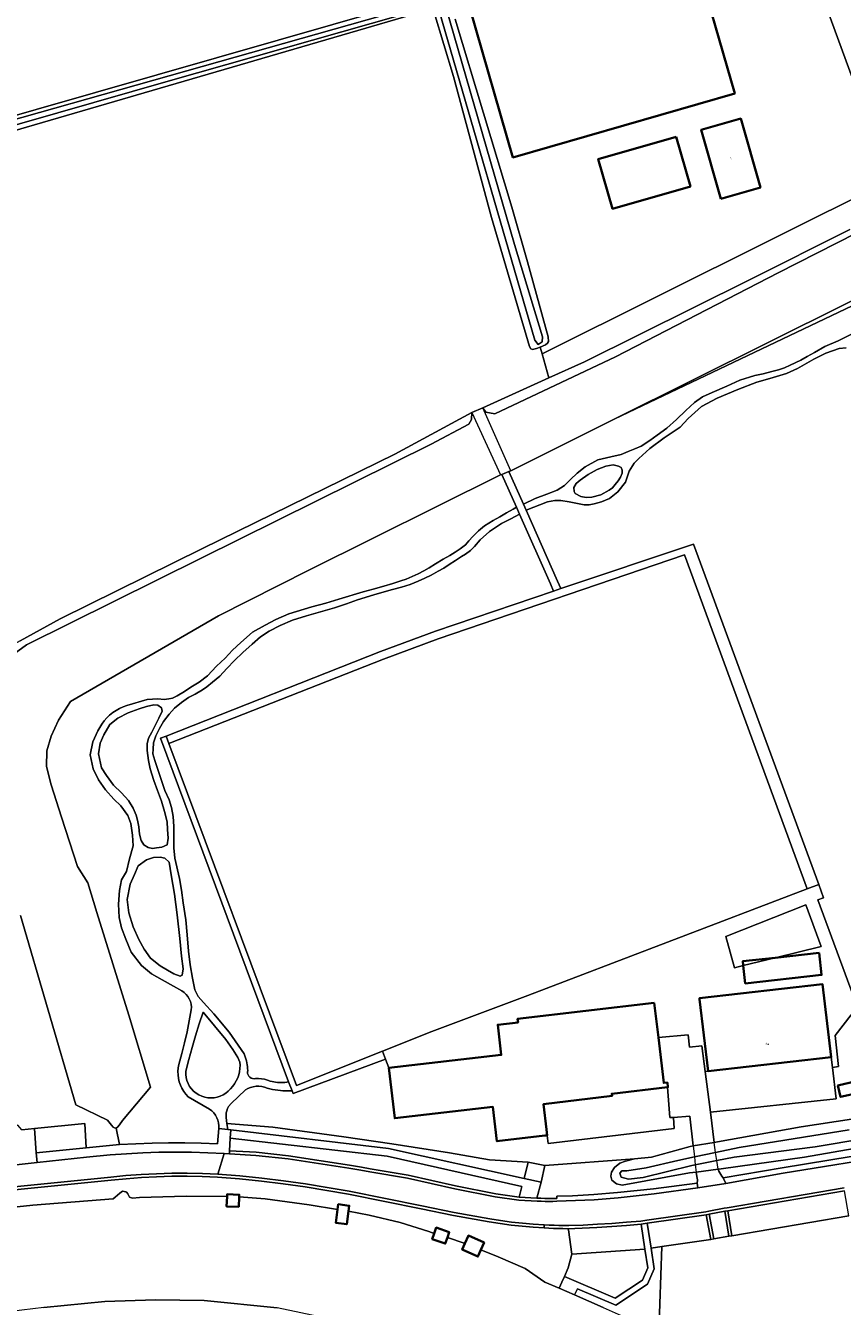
# Model space of a CAD drawing. Header units: metres. Extents: x 229229 to 231729, y 593167 to 595667.
# Tile 42 of 256: x 229583 to 229742, y 594595 to 594845. Entities that reach past the tile are written whole.
import ezdxf
from ezdxf.enums import TextEntityAlignment as Align

# ---------------------------------------------------------------- set-up
doc = ezdxf.new("R2010")
doc.units = ezdxf.units.M
for name, color, linetype, lineweight in [('B-WE-GR-GROENVOORZIENING-GV', 80, 'Continuous', 18), ('B-WE-KW-KUNSTWERK-GV', 170, 'Continuous', 18), ('B-WE-KW-KUNSTWERK_DEK-GV', 170, 'Continuous', 18), ('B-WE-OG-BEBOUWING-GV', 7, 'Continuous', 35), ('B-WE-OG-BEBOUWING-T18', 10, 'Continuous', 18), ('B-WE-OG-BEBOUWING_SCHUUR-GV', 7, 'Continuous', 35), ('B-WE-OG-TERREIN_ERF-GV', 7, 'Continuous', 18), ('B-WE-OG-WATER-GV', 130, 'Continuous', 18), ('B-WE-OG-WATER_SLOOT-GV', 120, 'Continuous', 18), ('B-WE-VH-ONVERHARD-GV', 252, 'Continuous', 18), ('B-WE-VH-VERHARDING_GESLOTEN-GV', 252, 'Continuous', 18), ('B-WE-VH-VERHARDING_HALFVERHARDING-GV', 252, 'Continuous', 18), ('B-WE-VH-VERHARDING_OPEN-GV', 252, 'Continuous', 18)]:
    doc.layers.add(name, color=color, linetype=linetype, lineweight=lineweight)
doc.styles.add('NLCS-ISO-M250-T18', font='NLCS-ISO.ttf', dxfattribs={"height": 0.45})

msp = doc.modelspace()

# ---------------------------------------------------------------- linework, layer by layer
at = {"layer": 'B-WE-GR-GROENVOORZIENING-GV'}
for points in [[(229661.169, 594847.688), (229524.814, 594807.873)], [(229581.618, 594724.534), (229589.444, 594728.796), (229617.238, 594742.561), (229654.787, 594760.95), (229669.793, 594769.11), (229671.941, 594770.039), (229684.848, 594775.875), (229683.51, 594780.555), (229683.132, 594781.879), (229682.406, 594781.581), (229681.65, 594781.385), (229681.309, 594781.529), (229681.065, 594781.957), (229673.668, 594807.146), (229666.202, 594834.69), (229662.456, 594847.22)], [(229751.018, 594814.191), (229683.51, 594780.555), (229684.848, 594775.875), (229691.804, 594779.02), (229723.908, 594794.965), (229743.573, 594804.816)], [(229765.908, 594800.321), (229697.751, 594767.868), (229677.39, 594757.719), (229677.051, 594757.58), (229679.871, 594751.214), (229682.165, 594752.317), (229684.431, 594753.174), (229686.431, 594753.902), (229687.904, 594754.837), (229689.036, 594756.022), (229690.392, 594757.252), (229691.896, 594758.478), (229694.408, 594759.849), (229696.958, 594760.455), (229698.932, 594760.897), (229700.308, 594761.459), (229701.62, 594761.997), (229702.84, 594762.519), (229704.574, 594763.626), (229705.996, 594764.65), (229707.846, 594766.036), (229709.788, 594767.752), (229711.563, 594769.495), (229713.265, 594771.03), (229714.821, 594772.156), (229716.746, 594773.03), (229719.588, 594774.269), (229722.121, 594775.433), (229725.074, 594776.333), (229726.671, 594776.667), (229728.378, 594777.101), (229729.65, 594777.43), (229730.812, 594777.824), (229731.975, 594778.328), (229734.011, 594779.335), (229735.274, 594780.023), (229736.667, 594780.826), (229738.687, 594781.957), (229741.285, 594783.099), (229743.798, 594784.315)], [(229742.869, 594781.704), (229741.533, 594781.563), (229738.907, 594780.706), (229736.577, 594779.542), (229733.402, 594777.68), (229731.207, 594776.74), (229727.951, 594775.719), (229725.436, 594775.046), (229721.715, 594773.612), (229717.672, 594771.914), (229714.662, 594770.253), (229712.012, 594767.898), (229710.446, 594766.226), (229707.372, 594764.143), (229704.581, 594762.035), (229702.379, 594760.126), (229701.464, 594759.222), (229700.506, 594757.647), (229699.774, 594755.524), (229698.33, 594753.611), (229696.71, 594752.296), (229695.112, 594751.633), (229693.693, 594751.284), (229692.734, 594751.053), (229691.756, 594751.064), (229690.123, 594751.371), (229688.789, 594751.668), (229687.207, 594751.88), (229685.984, 594751.928), (229684.592, 594751.68), (229680.412, 594749.993), (229686.536, 594736.172), (229686.551, 594736.129), (229687.156, 594734.707), (229713.098, 594743.407), (229737.526, 594676.921), (229738.476, 594674.337), (229737.368, 594673.897), (229745.35, 594652.271)], [(229581.956, 594629.007), (229584.441, 594629.257), (229594.293, 594630.25), (229594.512, 594625.522), (229601.046, 594626.118), (229600.379, 594629.371), (229600.058, 594629.389), (229599.801, 594629.508), (229599.445, 594629.923), (229598.944, 594630.562), (229598.717, 594630.901), (229592.491, 594633.9), (229581.687, 594670.894)], [(229743.859, 594651.455), (229740.705, 594647.442), (229741.409, 594641.358), (229740.189, 594641.217), (229740.914, 594635.071), (229716.404, 594632.449), (229717.09, 594626.545), (229717.792, 594626.66), (229734.084, 594629.595), (229753.769, 594632.57)], [(229782.478, 594632.024), (229734.733, 594623.701), (229718.479, 594621.404), (229717.908, 594621.329), (229718.032, 594620.964), (229718.191, 594620.612), (229718.383, 594620.277), (229718.605, 594619.962), (229718.857, 594619.669), (229730.41, 594621.584), (229752.966, 594625.271)]]:
    msp.add_lwpolyline(points, dxfattribs=at)
for points in [[(229696.622, 594753.912), (229697.26, 594754.398), (229697.814, 594755.018), (229698.398, 594755.72), (229698.826, 594756.447), (229699.123, 594757.278), (229699.123, 594757.854), (229698.939, 594758.338), (229698.454, 594758.637), (229697.415, 594758.863), (229695.967, 594758.6), (229694.283, 594757.963), (229692.508, 594757.006), (229690.932, 594755.852), (229690.202, 594755.251), (229689.742, 594754.461), (229689.77, 594753.676), (229690, 594753.277), (229691.083, 594752.672), (229692.126, 594752.466), (229693.201, 594752.537), (229694.956, 594753.008)], [(229648.586, 594734.072), (229650.527, 594734.59), (229652.597, 594735.166), (229654.396, 594735.714), (229655.974, 594736.23), (229657.001, 594736.581), (229658.176, 594737.065), (229659.328, 594737.594), (229660.461, 594738.201), (229661.458, 594738.75), (229662.738, 594739.551), (229664.212, 594740.472), (229665.485, 594741.179), (229666.532, 594741.848), (229667.535, 594742.487), (229668.598, 594743.246), (229669.234, 594744.01), (229669.979, 594744.87), (229671.119, 594745.985), (229672.305, 594746.939), (229673.957, 594747.985), (229675.267, 594748.72), (229676.578, 594749.481), (229677.858, 594750.199), (229678.497, 594750.612), (229675.663, 594757.01), (229675.41, 594756.906), (229637.959, 594738.304), (229620.337, 594729.403), (229591.464, 594712.692), (229589.09, 594709.027), (229587.722, 594705.883), (229586.834, 594703.042), (229586.755, 594699.978), (229587.658, 594696.365), (229589.681, 594690.048), (229592.835, 594680.453), (229594.842, 594677.25), (229596.626, 594671.46), (229602.851, 594651.389), (229607.105, 594637.326), (229601.638, 594630.814), (229601.013, 594629.999), (229600.66, 594629.509), (229600.379, 594629.371), (229601.046, 594626.118), (229604.228, 594626.292), (229607.413, 594626.407), (229610.6, 594626.463), (229613.787, 594626.46), (229616.973, 594626.399), (229620.158, 594626.279), (229620.415, 594629.26), (229620.419, 594629.807), (229620.353, 594630.35), (229620.217, 594630.879), (229620.015, 594631.387), (229619.748, 594631.865), (229619.422, 594632.304), (229619.043, 594632.697), (229618.616, 594633.039), (229614.439, 594635.473), (229613.973, 594635.978), (229613.562, 594636.529), (229613.21, 594637.119), (229612.921, 594637.742), (229612.698, 594638.392), (229612.543, 594639.061), (229612.458, 594639.743), (229612.444, 594640.43), (229612.501, 594641.115), (229612.629, 594641.79), (229613.203, 594643.9), (229613.731, 594646.021), (229614.213, 594648.154), (229614.648, 594650.296), (229615.036, 594652.448), (229615.06, 594652.996), (229615.004, 594653.541), (229614.87, 594654.072), (229614.66, 594654.579), (229614.379, 594655.049), (229614.033, 594655.474), (229613.629, 594655.844), (229613.175, 594656.152), (229611.601, 594657.075), (229609.359, 594658.288), (229607.251, 594659.496), (229605.349, 594661.102), (229603.311, 594663.705), (229602.241, 594666.242), (229601.408, 594668.441), (229600.952, 594670.449), (229600.849, 594673.114), (229601.027, 594675.747), (229601.445, 594677.833), (229602.414, 594679.461), (229602.976, 594681.906), (229603.685, 594684.48), (229603.588, 594686.54), (229603.257, 594688.803), (229602.634, 594690.404), (229601.267, 594692.293), (229599.891, 594693.6), (229598.319, 594695.391), (229596.904, 594697.335), (229595.913, 594699.491), (229595.31, 594702.267), (229595.84, 594704.799), (229596.816, 594706.903), (229597.164, 594707.595), (229597.57, 594708.256), (229598.031, 594708.879), (229598.542, 594709.461), (229599.101, 594709.998), (229599.704, 594710.486), (229600.346, 594710.92), (229601.022, 594711.299), (229601.728, 594711.618), (229602.459, 594711.877), (229606.455, 594713.026), (229608.482, 594713.201), (229609.719, 594713.068), (229610.673, 594713.153), (229611.404, 594713.33), (229612.284, 594713.746), (229613.723, 594714.643), (229614.964, 594715.47), (229616.556, 594716.422), (229618.186, 594717.65), (229619.941, 594719.563), (229621.631, 594721.148), (229623.093, 594722.689), (229624.692, 594724.182), (229627.014, 594726.167), (229629.493, 594727.583), (229631.54, 594728.645), (229634.084, 594729.766), (229638.589, 594731.163), (229641.315, 594731.883), (229643.848, 594732.635)], [(229685.741, 594734.224), (229685.144, 594735.608), (229685.141, 594735.617), (229679.105, 594749.24), (229677.391, 594748.348), (229675.575, 594747.431), (229673.269, 594745.863), (229671.442, 594744.241), (229670.305, 594742.958), (229669.532, 594742.142), (229668.561, 594741.456), (229667.775, 594740.961), (229666.61, 594740.165), (229665.355, 594739.407), (229664.339, 594738.724), (229663.217, 594738.09), (229661.889, 594737.34), (229660.658, 594736.731), (229659.308, 594736.18), (229657.744, 594735.537), (229656.051, 594734.965), (229654.294, 594734.51), (229652.224, 594733.94), (229650.677, 594733.485), (229647.456, 594732.492), (229645.367, 594731.759), (229642.968, 594730.968), (229637.51, 594729.4), (229634.821, 594728.567), (229632.417, 594727.51), (229630.24, 594726.406), (229628.553, 594725.259), (229626.919, 594723.841), (229625.086, 594722.231), (229623.476, 594720.66), (229621.974, 594719.086), (229620.59, 594717.62), (229619.193, 594716.43), (229618.05, 594715.492), (229617.208, 594714.948), (229615.81, 594714.119), (229614.51, 594713.426), (229613.102, 594712.466), (229611.763, 594711.34), (229610.738, 594710.217), (229609.615, 594708.747), (229608.806, 594707.387), (229608.126, 594705.942), (229607.672, 594704.576), (229607.579, 594703.358), (229607.557, 594702.417), (229607.921, 594701.134), (229608.627, 594699.017), (229609.899, 594695.26), (229610.693, 594693.447), (229611.175, 594691.992), (229611.502, 594690.221), (229611.628, 594688.23), (229611.667, 594684.053), (229611.808, 594682.061), (229612.747, 594678.125), (229613.111, 594675.827), (229613.463, 594673.353), (229613.972, 594670.018), (229614.205, 594667.095), (229614.478, 594663.879), (229614.824, 594661.229), (229615.285, 594658.662), (229615.723, 594656.358), (229616.362, 594655.046), (229617.407, 594653.87), (229619.454, 594651.639), (229622.445, 594648.078), (229625.387, 594643.839), (229625.845, 594642.481), (229625.905, 594642.106), (229625.957, 594641.73), (229626.001, 594641.353), (229626.038, 594640.975), (229626.066, 594640.597), (229626.021, 594640.307), (229626.043, 594640.014), (229626.132, 594639.733), (229626.282, 594639.48), (229626.485, 594639.268), (229626.732, 594639.108), (229627.008, 594639.008), (229627.3, 594638.974), (229627.592, 594639.007), (229628.177, 594639.022), (229628.761, 594638.984), (229629.339, 594638.891), (229629.906, 594638.744), (229630.457, 594638.546), (229630.802, 594638.454), (229631.151, 594638.378), (229631.503, 594638.32), (229631.858, 594638.278), (229632.214, 594638.253), (229632.583, 594638.245), (229632.951, 594638.256), (229633.318, 594638.285), (229633.684, 594638.331), (229634.047, 594638.396), (229609.024, 594705.478), (229610.133, 594705.915), (229652.002, 594722.413), (229662.705, 594726.363)], [(229610.682, 594704.442), (229635.581, 594637.692), (229652.366, 594644.369), (229662.014, 594648.206), (229680.753, 594655.229), (229735.243, 594676.082), (229711.287, 594741.282), (229663.231, 594724.882), (229652.563, 594720.944)], [(229599.174, 594708.188), (229597.981, 594706.137), (229597.274, 594704.552), (229596.952, 594702.428), (229597.542, 594699.728), (229598.46, 594698.183), (229599.882, 594696.309), (229601.406, 594694.804), (229602.753, 594693.312), (229603.684, 594691.827), (229604.28, 594690.449), (229604.57, 594689.492), (229604.814, 594688.203), (229604.926, 594686.758), (229605.278, 594685.508), (229605.778, 594684.676), (229606.604, 594684.145), (229607.458, 594683.921), (229608.28, 594684.054), (229609.305, 594684.225), (229610.363, 594684.665), (229610.539, 594685.965), (229610.424, 594687.669), (229610.319, 594689.135), (229609.845, 594691.154), (229609.196, 594693.206), (229608.416, 594695.286), (229607.743, 594697.258), (229607.043, 594699.53), (229606.701, 594701.113), (229606.413, 594703.102), (229606.439, 594704.401), (229606.7, 594705.473), (229607.331, 594706.696), (229608.732, 594709.384), (229609.382, 594710.773), (229609.222, 594711.416), (229608.529, 594711.93), (229607.698, 594712.041), (229606.319, 594711.707), (229604.875, 594711.212), (229602.723, 594710.467), (229600.672, 594709.401)], [(229608.949, 594661.019), (229610.4, 594660.211), (229611.62, 594659.465), (229612.863, 594659.041), (229613.245, 594659.196), (229613.485, 594660.425), (229613.14, 594662.913), (229612.786, 594666.367), (229612.298, 594671.009), (229611.754, 594675.023), (229611.104, 594678.838), (229610.698, 594681.302), (229609.874, 594682.054), (229608.942, 594682.233), (229607.688, 594682.197), (229606.29, 594681.768), (229604.656, 594680.582), (229603.925, 594678.903), (229603.083, 594677), (229602.552, 594673.999), (229602.822, 594671.412), (229603.715, 594668.632), (229604.817, 594666.175), (229605.875, 594664.309), (229607.111, 594662.523)], [(229735.018, 594672.964), (229719.418, 594666.768), (229721.07, 594660.672), (229722.791, 594661.096), (229729.013, 594662.628), (229738.015, 594664.846)], [(229624.15, 594643.122), (229623.167, 594644.706), (229621.756, 594646.642), (229617.333, 594651.971), (229616.595, 594649.685), (229615.887, 594647.389), (229615.21, 594645.084), (229614.563, 594642.771), (229613.946, 594640.449), (229613.956, 594639.83), (229614.04, 594639.216), (229614.197, 594638.617), (229614.426, 594638.042), (229614.721, 594637.498), (229615.081, 594636.993), (229615.498, 594636.536), (229615.981, 594636.147), (229616.509, 594635.821), (229617.073, 594635.564), (229617.665, 594635.378), (229618.275, 594635.268), (229618.894, 594635.234), (229619.513, 594635.277), (229620.121, 594635.397), (229620.71, 594635.592), (229621.27, 594635.858), (229621.793, 594636.192), (229622.27, 594636.589), (229622.694, 594637.041), (229623.123, 594637.509), (229623.502, 594638.018), (229623.827, 594638.563), (229624.096, 594639.138), (229624.306, 594639.738), (229624.454, 594640.355), (229624.539, 594640.984), (229624.559, 594641.619), (229624.516, 594642.252)], [(229673.917, 594633.5), (229654.756, 594631.284), (229653.62, 594641.109), (229652.973, 594642.844), (229634.902, 594636.103), (229634.703, 594636.638), (229634.26, 594636.622), (229633.816, 594636.62), (229633.372, 594636.629), (229632.929, 594636.652), (229632.487, 594636.687), (229631.961, 594636.746), (229631.437, 594636.822), (229630.916, 594636.917), (229630.398, 594637.03), (229629.885, 594637.16), (229629.358, 594637.343), (229628.814, 594637.463), (229628.259, 594637.519), (229627.701, 594637.511), (229627.149, 594637.438), (229626.608, 594637.302), (229626.087, 594637.104), (229625.592, 594636.847), (229622.82, 594634.172), (229622.279, 594633.553), (229622.091, 594633.161), (229621.953, 594632.748), (229621.868, 594632.321), (229621.835, 594631.888), (229621.857, 594631.453), (229622.011, 594630.26), (229630.957, 594629.531), (229644.791, 594627.626), (229654.199, 594626.294), (229665.452, 594624.506), (229673.275, 594623.128), (229680.805, 594622.726), (229684.054, 594622.021), (229701.546, 594623.323), (229704.885, 594623.655), (229712.456, 594625.781), (229712.993, 594625.869), (229712.348, 594631.659), (229709.166, 594631.443), (229709.296, 594629.261), (229684.704, 594626.328), (229684.518, 594627.932), (229684.078, 594627.881), (229674.693, 594626.795)], [(229680.805, 594622.726), (229673.275, 594623.128), (229665.452, 594624.506), (229654.199, 594626.294), (229644.791, 594627.626), (229630.957, 594629.531), (229622.011, 594630.26), (229622.165, 594629.066), (229622.73, 594628.999), (229653.559, 594625.354), (229680.002, 594619.512)], [(229649.982, 594621.416), (229657.365, 594620.177), (229666.607, 594618.106), (229674.474, 594616.534), (229679.043, 594615.883), (229679.076, 594615.881), (229679.594, 594617.915), (229653.308, 594623.874), (229622.645, 594627.4), (229622.512, 594624.903), (229627.7, 594624.628), (229634.032, 594623.929), (229645.918, 594622.097), (229648.256, 594621.705)], [(229698.03, 594618.488), (229697.102, 594619.153), (229696.915, 594619.971), (229697.082, 594620.762), (229697.645, 594621.641), (229698.717, 594622.504), (229699.782, 594622.891), (229701.546, 594623.323), (229684.054, 594622.021), (229683.31, 594618.781), (229682.52, 594615.685), (229683.292, 594615.64), (229684.065, 594615.608), (229684.839, 594615.589), (229685.612, 594615.584), (229686.386, 594615.592), (229686.378, 594616.069), (229689.445, 594616.119), (229693.625, 594616.356), (229698.26, 594616.745), (229705.283, 594617.482), (229713.791, 594618.618), (229713.815, 594618.791), (229713.828, 594618.966), (229713.831, 594619.141), (229713.825, 594619.316), (229713.808, 594619.49), (229713.588, 594620.763), (229712.293, 594620.594), (229699.153, 594618.189)], [(229719.998, 594608.234), (229719.174, 594613.106), (229716.156, 594612.525), (229716.139, 594612.522), (229717.065, 594607.711)], [(229688.626, 594602.06), (229687.875, 594600.389), (229697.81, 594596.112), (229703.12, 594599.657), (229704.165, 594602.039), (229703.604, 594605.734), (229689.314, 594604.718)], [(229706.327, 594589.443), (229706.884, 594606.221), (229704.79, 594605.914), (229705.404, 594601.876), (229704.078, 594598.854), (229697.935, 594594.752), (229690.401, 594597.995), (229689.869, 594596.783), (229695.447, 594594.339), (229700.147, 594592.237), (229704.497, 594590.349)]]:
    msp.add_lwpolyline(points, close=True, dxfattribs=at)
at = {"layer": 'B-WE-KW-KUNSTWERK-GV'}
msp.add_lwpolyline([(229717.09, 594626.545), (229712.993, 594625.869), (229713.242, 594623.732), (229713.424, 594622.169), (229713.588, 594620.763), (229717.908, 594621.329), (229717.647, 594622.995), (229717.393, 594624.611)], close=True, dxfattribs=at)
at = {"layer": 'B-WE-KW-KUNSTWERK_DEK-GV'}
msp.add_lwpolyline([(229671.941, 594770.039), (229669.793, 594769.11), (229675.41, 594756.906), (229675.663, 594757.01), (229677.051, 594757.58), (229677.39, 594757.719)], close=True, dxfattribs=at)
at = {"layer": 'B-WE-OG-BEBOUWING-GV'}
for points in [[(229712.764, 594860.521), (229669.439, 594848.05), (229677.812, 594818.926), (229721.137, 594831.396)], [(229718.429, 594810.836), (229726.139, 594813.05), (229722.308, 594826.505), (229714.596, 594824.302)], [(229709.71, 594822.952), (229694.49, 594818.587), (229697.272, 594808.898), (229712.489, 594813.261)], [(229714.273, 594654.551), (229715.934, 594640.478), (229739.957, 594643.181), (229738.275, 594657.436), (229714.252, 594654.733)], [(229705.419, 594653.815), (229678.75, 594650.69), (229678.833, 594649.993), (229674.851, 594649.521), (229675.547, 594643.645), (229653.62, 594641.109), (229654.756, 594631.284), (229673.917, 594633.5), (229674.693, 594626.795), (229684.078, 594627.881), (229684.518, 594627.932), (229684.384, 594629.09), (229683.81, 594634.056), (229697.18, 594635.63), (229697.131, 594636.048), (229707.996, 594637.322), (229708.077, 594637.331), (229707.969, 594638.256), (229707.252, 594638.172), (229706.216, 594647.016)], [(229622.016, 594616.014), (229621.946, 594614.064), (229624.318, 594613.979), (229624.388, 594615.92), (229624.403, 594616.349), (229622.031, 594616.434)], [(229645.73, 594613.107), (229645.877, 594614.196), (229643.725, 594614.485), (229643.591, 594613.486), (229643.241, 594610.88), (229645.393, 594610.591)], [(229662.094, 594607.681), (229664.625, 594606.8), (229665.028, 594607.957), (229665.401, 594609.028), (229662.87, 594609.91), (229662.48, 594608.789)], [(229672.212, 594606.989), (229669.148, 594608.352), (229668.467, 594606.82), (229667.931, 594605.615), (229670.995, 594604.252), (229671.58, 594605.567)]]:
    msp.add_lwpolyline(points, close=True, dxfattribs=at)
at = {"layer": 'B-WE-OG-BEBOUWING_SCHUUR-GV'}
for points in [[(229737.615, 594663.577), (229729.013, 594662.628), (229722.699, 594661.932), (229722.791, 594661.096), (229723.175, 594657.618), (229738.091, 594659.263)], [(229744.806, 594638.507), (229741.268, 594637.702), (229741.774, 594635.438), (229745.321, 594636.245)]]:
    msp.add_lwpolyline(points, close=True, dxfattribs=at)
at = {"layer": 'B-WE-OG-TERREIN_ERF-GV'}
for points in [[(229468.266, 594873.674), (229494.449, 594801.754), (229522.227, 594809.633), (229522.356, 594810.098), (229525.399, 594811.269), (229632.025, 594841.833), (229653.327, 594847.923)], [(229666.553, 594845.932), (229677.605, 594809.186), (229680.654, 594798.516), (229684.732, 594783.868), (229684.762, 594782.986), (229684.582, 594782.645), (229684.21, 594782.323), (229683.132, 594781.879), (229683.51, 594780.555), (229751.018, 594814.191), (229751.137, 594814.274), (229751.228, 594814.388), (229751.281, 594814.524), (229751.294, 594814.669), (229751.264, 594814.811), (229745.581, 594830.347), (229745.03, 594831.852), (229739.064, 594848.161)], [(229569.342, 594612.734), (229584.115, 594614.312), (229599.812, 594615.553), (229600.198, 594615.861), (229601.125, 594616.654), (229601.64, 594617.013), (229602.256, 594616.934), (229602.461, 594616.805), (229602.64, 594616.496), (229602.972, 594615.853), (229603.588, 594615.697), (229604.924, 594615.822), (229614.069, 594616.08), (229622.016, 594616.014), (229622.031, 594616.434), (229624.403, 594616.349), (229624.388, 594615.92), (229629.479, 594615.524), (229638.08, 594614.345), (229643.591, 594613.486), (229643.725, 594614.485), (229645.877, 594614.196), (229645.73, 594613.107), (229649.787, 594612.361), (229655.82, 594610.907), (229661.389, 594609.145), (229662.48, 594608.789), (229662.87, 594609.91), (229665.401, 594609.028), (229665.028, 594607.957), (229668.292, 594606.891), (229668.467, 594606.82), (229669.148, 594608.352), (229672.212, 594606.989), (229671.58, 594605.567), (229674.963, 594604.202), (229680.248, 594601.953), (229684.034, 594599.292), (229686.848, 594598.107), (229687.383, 594599.294), (229687.875, 594600.389), (229688.626, 594602.06), (229689.314, 594604.718), (229688.664, 594609.463), (229688.476, 594609.712), (229687.562, 594609.722), (229686.648, 594609.741), (229685.735, 594609.769), (229684.822, 594609.806), (229683.909, 594609.851), (229681.756, 594609.991), (229679.607, 594610.18), (229677.463, 594610.416), (229675.325, 594610.699), (229673.193, 594611.03), (229666.234, 594612.277), (229659.923, 594613.596), (229645.722, 594616.432), (229641.49, 594617.182), (229637.244, 594617.855), (229632.988, 594618.452), (229628.721, 594618.973), (229624.446, 594619.416), (229620.163, 594619.783), (229617.192, 594619.904), (229614.219, 594619.955), (229611.245, 594619.937), (229608.273, 594619.849), (229605.304, 594619.692), (229602.339, 594619.465), (229599.38, 594619.169), (229583.759, 594617.636), (229512.61, 594610.376)], [(229743.406, 594612.193), (229720.59, 594608.334), (229719.998, 594608.234), (229717.065, 594607.711), (229716.471, 594607.624), (229706.884, 594606.221), (229706.327, 594589.443), (229711.728, 594586.767), (229718.32, 594584.354), (229730.054, 594580.894), (229735.544, 594579.621), (229738.384, 594579.179), (229752.135, 594576.869)]]:
    msp.add_lwpolyline(points, dxfattribs=at)
for points in [[(229677.812, 594818.926), (229669.439, 594848.05), (229712.764, 594860.521), (229721.137, 594831.396)], [(229726.139, 594813.05), (229718.429, 594810.836), (229714.596, 594824.302), (229722.308, 594826.505)], [(229697.272, 594808.898), (229694.49, 594818.587), (229709.71, 594822.952), (229712.489, 594813.261)]]:
    msp.add_lwpolyline(points, close=True, dxfattribs=at)
at = {"layer": 'B-WE-OG-WATER-GV'}
msp.add_lwpolyline([(229523.642, 594809.862), (229523.642, 594809.38), (229523.999, 594809.024), (229524.711, 594808.898), (229530.916, 594810.953), (229610.537, 594833.799), (229661.628, 594848.29), (229662.312, 594848.506), (229662.719, 594848.482), (229663.03, 594848.326), (229663.402, 594847.512), (229682.078, 594783.215), (229682.775, 594782.408), (229683.545, 594782.922), (229683.582, 594783.876), (229678.117, 594801.894), (229664.773, 594848.061), (229664.509, 594848.696), (229664.054, 594849.259), (229663.467, 594849.523), (229662.533, 594849.523), (229658.784, 594848.456), (229524.391, 594810.439)], close=True, dxfattribs=at)
for points in [[(229748.695, 594806.099), (229729.63, 594796.402), (229697.854, 594779.961), (229674.269, 594768.819), (229672.545, 594769.186), (229671.941, 594770.039), (229669.793, 594769.11), (229669.769, 594767.728), (229669.194, 594766.805), (229661.852, 594762.887), (229616.993, 594740.672), (229582.863, 594723.701), (229578.351, 594720.435)], [(229581.687, 594670.894), (229592.491, 594633.9), (229598.717, 594630.901), (229598.944, 594630.562), (229599.445, 594629.923), (229599.801, 594629.508), (229600.058, 594629.389), (229600.379, 594629.371), (229600.66, 594629.509), (229601.013, 594629.999), (229601.638, 594630.814), (229607.105, 594637.326), (229602.851, 594651.389), (229596.626, 594671.46), (229594.842, 594677.25), (229592.835, 594680.453), (229589.681, 594690.048), (229587.658, 594696.365), (229586.755, 594699.978), (229586.834, 594703.042), (229587.722, 594705.883), (229589.09, 594709.027), (229591.464, 594712.692), (229620.337, 594729.403), (229637.959, 594738.304), (229675.41, 594756.906), (229675.663, 594757.01), (229677.051, 594757.58), (229677.39, 594757.719), (229697.751, 594767.868), (229772.888, 594805.317)], [(229743.487, 594629.004), (229722.003, 594625.587), (229717.393, 594624.611), (229713.242, 594623.732), (229710.045, 594623.055), (229703.846, 594621.624), (229700.068, 594621.037), (229699.113, 594620.989), (229698.722, 594620.529), (229698.979, 594619.759), (229700.409, 594619.392), (229703.234, 594619.685), (229712.734, 594622.034), (229713.424, 594622.169), (229717.647, 594622.995), (229720.988, 594623.649), (229736.797, 594625.667), (229756.238, 594628.926)], [(229695.447, 594594.339), (229689.869, 594596.783), (229686.848, 594598.107), (229684.034, 594599.292), (229680.248, 594601.953), (229674.963, 594604.202), (229671.58, 594605.567), (229670.995, 594604.252), (229667.931, 594605.615), (229668.467, 594606.82), (229668.292, 594606.891), (229665.028, 594607.957), (229664.625, 594606.8), (229662.094, 594607.681), (229662.48, 594608.789), (229661.389, 594609.145), (229655.82, 594610.907), (229649.787, 594612.361), (229645.73, 594613.107), (229645.393, 594610.591), (229643.241, 594610.88), (229643.591, 594613.486), (229638.08, 594614.345), (229629.479, 594615.524), (229624.388, 594615.92), (229624.318, 594613.979), (229621.946, 594614.064), (229622.016, 594616.014), (229614.069, 594616.08), (229604.924, 594615.822), (229603.588, 594615.697), (229602.972, 594615.853), (229602.64, 594616.496), (229602.461, 594616.805), (229602.256, 594616.934), (229601.64, 594617.013), (229601.125, 594616.654), (229600.198, 594615.861), (229599.812, 594615.553), (229584.115, 594614.312), (229569.342, 594612.734)], [(229586.269, 594594.334), (229598.143, 594595.46), (229608.044, 594595.784), (229617.547, 594595.687), (229631.833, 594594.282)]]:
    msp.add_lwpolyline(points, dxfattribs=at)
at = {"layer": 'B-WE-OG-WATER_SLOOT-GV'}
for points in [[(229653.327, 594847.923), (229632.025, 594841.833), (229525.399, 594811.269), (229522.356, 594810.098), (229522.227, 594809.633), (229521.771, 594807.99), (229524.814, 594807.873), (229661.169, 594847.688)], [(229662.456, 594847.22), (229666.202, 594834.69), (229673.668, 594807.146), (229681.065, 594781.957), (229681.309, 594781.529), (229681.65, 594781.385), (229682.406, 594781.581), (229683.132, 594781.879), (229684.21, 594782.323), (229684.582, 594782.645), (229684.762, 594782.986), (229684.732, 594783.868), (229680.654, 594798.516), (229677.605, 594809.186), (229666.553, 594845.932)], [(229743.573, 594804.816), (229723.908, 594794.965), (229691.804, 594779.02), (229684.848, 594775.875), (229671.941, 594770.039), (229672.545, 594769.186), (229674.269, 594768.819), (229697.854, 594779.961), (229729.63, 594796.402), (229748.695, 594806.099)], [(229772.888, 594805.317), (229697.751, 594767.868), (229765.908, 594800.321)], [(229753.769, 594632.57), (229734.084, 594629.595), (229717.792, 594626.66), (229717.09, 594626.545), (229712.993, 594625.869), (229712.456, 594625.781), (229704.885, 594623.655), (229701.546, 594623.323), (229699.782, 594622.891), (229698.717, 594622.504), (229697.645, 594621.641), (229697.082, 594620.762), (229696.915, 594619.971), (229697.102, 594619.153), (229698.03, 594618.488), (229699.153, 594618.189), (229712.293, 594620.594), (229713.588, 594620.763), (229717.908, 594621.329), (229718.479, 594621.404), (229734.733, 594623.701), (229782.478, 594632.024)], [(229756.238, 594628.926), (229736.797, 594625.667), (229720.988, 594623.649), (229717.647, 594622.995), (229713.424, 594622.169), (229712.734, 594622.034), (229703.234, 594619.685), (229700.409, 594619.392), (229698.979, 594619.759), (229698.722, 594620.529), (229699.113, 594620.989), (229700.068, 594621.037), (229703.846, 594621.624), (229710.045, 594623.055), (229713.242, 594623.732), (229717.393, 594624.611), (229722.003, 594625.587), (229743.487, 594629.004)], [(229654.735, 594587.914), (229649.773, 594589.497), (229641.057, 594592.323), (229631.833, 594594.282), (229617.547, 594595.687), (229608.044, 594595.784), (229598.143, 594595.46), (229586.269, 594594.334), (229558.289, 594590.928), (229521.865, 594586.33), (229498.374, 594583.345), (229464.1, 594579.346), (229430.535, 594576.467), (229416.978, 594575.623), (229402.228, 594574.631), (229391.561, 594573.596), (229380.794, 594572.331), (229355.359, 594569.927), (229327.825, 594567.815), (229306.875, 594567.307), (229286.556, 594566.852), (229255.309, 594568.097), (229231.189, 594568.722), (229229.346, 594568.79)]]:
    msp.add_lwpolyline(points, dxfattribs=at)
for points in [[(229523.642, 594809.862), (229524.391, 594810.439), (229658.784, 594848.456), (229662.533, 594849.523), (229663.467, 594849.523), (229664.054, 594849.259), (229664.509, 594848.696), (229664.773, 594848.061), (229678.117, 594801.894), (229683.582, 594783.876), (229683.545, 594782.922), (229682.775, 594782.408), (229682.078, 594783.215), (229663.402, 594847.512), (229663.03, 594848.326), (229662.719, 594848.482), (229662.312, 594848.506), (229661.628, 594848.29), (229610.537, 594833.799), (229530.916, 594810.953), (229524.711, 594808.898), (229523.999, 594809.024), (229523.642, 594809.38)], [(229570.374, 594705.927), (229570.234, 594710.631), (229571.088, 594712.692), (229573.289, 594715.848), (229578.351, 594720.435), (229582.863, 594723.701), (229616.993, 594740.672), (229661.852, 594762.887), (229669.194, 594766.805), (229669.769, 594767.728), (229669.793, 594769.11), (229654.787, 594760.95), (229617.238, 594742.561), (229589.444, 594728.796), (229581.618, 594724.534), (229572.455, 594719.356), (229572.289, 594719.738), (229571.854, 594720.015), (229571.58, 594720.508), (229563.421, 594744.451), (229562.838, 594746.069), (229557, 594742.562), (229564.079, 594723.68), (229568.365, 594712.741)]]:
    msp.add_lwpolyline(points, close=True, dxfattribs=at)
at = {"layer": 'B-WE-VH-ONVERHARD-GV'}
msp.add_lwpolyline([(229683.31, 594618.781), (229684.054, 594622.021), (229680.805, 594622.726), (229680.002, 594619.512)], close=True, dxfattribs=at)
at = {"layer": 'B-WE-VH-VERHARDING_GESLOTEN-GV'}
for points in [[(229712.993, 594625.869), (229717.09, 594626.545), (229716.404, 594632.449), (229715.362, 594640.403), (229714.704, 594645.417), (229712.277, 594645.186), (229712.05, 594647.571), (229706.216, 594647.016), (229707.252, 594638.172), (229707.969, 594638.256), (229708.077, 594637.331), (229707.996, 594637.322), (229708.488, 594631.405), (229709.166, 594631.443), (229712.348, 594631.659)], [(229713.588, 594620.763), (229717.908, 594621.329), (229717.647, 594622.995), (229717.393, 594624.611), (229717.09, 594626.545), (229712.993, 594625.869), (229713.242, 594623.732), (229713.424, 594622.169)], [(229718.857, 594619.669), (229718.605, 594619.962), (229718.383, 594620.277), (229718.191, 594620.612), (229718.032, 594620.964), (229717.908, 594621.329), (229713.588, 594620.763), (229713.808, 594619.49), (229713.825, 594619.316), (229713.831, 594619.141), (229713.828, 594618.966), (229713.815, 594618.791), (229713.791, 594618.618), (229713.89, 594617.668), (229719.385, 594618.561)]]:
    msp.add_lwpolyline(points, close=True, dxfattribs=at)
for points in [[(229512.546, 594610.973), (229583.699, 594618.233), (229599.317, 594619.766), (229602.289, 594620.063), (229605.267, 594620.29), (229608.25, 594620.448), (229611.236, 594620.536), (229614.223, 594620.555), (229617.209, 594620.503), (229620.194, 594620.382), (229621.445, 594624.359), (229618.269, 594624.528), (229615.091, 594624.629), (229611.91, 594624.662), (229608.73, 594624.627), (229605.552, 594624.523), (229602.376, 594624.351), (229599.205, 594624.111), (229594.588, 594623.647), (229584.928, 594622.634), (229574.935, 594621.525)], [(229753.159, 594624.189), (229730.604, 594620.52), (229719.385, 594618.561), (229713.89, 594617.668), (229705.402, 594616.489), (229698.354, 594615.749), (229693.695, 594615.358), (229686.407, 594615.053), (229685.641, 594615.042), (229684.876, 594615.04), (229684.11, 594615.046), (229683.344, 594615.061), (229682.579, 594615.084), (229678.974, 594615.287), (229674.373, 594615.942), (229666.483, 594617.519), (229657.25, 594619.588), (229649.883, 594620.824), (229648.157, 594621.113), (229645.823, 594621.505), (229633.953, 594623.334), (229627.651, 594624.03), (229622.48, 594624.304), (229621.445, 594624.359), (229620.194, 594620.382), (229624.491, 594620.015), (229628.78, 594619.57), (229633.06, 594619.048), (229637.331, 594618.449), (229641.59, 594617.773), (229645.836, 594617.021), (229660.043, 594614.184), (229666.348, 594612.866), (229673.295, 594611.621), (229675.413, 594611.292), (229677.537, 594611.011), (229679.668, 594610.777), (229681.802, 594610.59), (229683.941, 594610.45), (229684.896, 594610.403), (229685.851, 594610.366), (229686.806, 594610.338), (229687.762, 594610.319), (229688.718, 594610.31), (229691.533, 594610.428), (229694.346, 594610.574), (229697.158, 594610.749), (229699.968, 594610.953), (229702.776, 594611.185), (229703.961, 594611.371), (229715.454, 594613.001), (229716.043, 594613.114), (229719.074, 594613.698), (229719.663, 594613.811), (229742.48, 594617.67)]]:
    msp.add_lwpolyline(points, dxfattribs=at)
at = {"layer": 'B-WE-VH-VERHARDING_HALFVERHARDING-GV'}
for points in [[(229743.798, 594784.315), (229741.285, 594783.099), (229738.687, 594781.957), (229736.667, 594780.826), (229735.274, 594780.023), (229734.011, 594779.335), (229731.975, 594778.328), (229730.812, 594777.824), (229729.65, 594777.43), (229728.378, 594777.101), (229726.671, 594776.667), (229725.074, 594776.333), (229722.121, 594775.433), (229719.588, 594774.269), (229716.746, 594773.03), (229714.821, 594772.156), (229713.265, 594771.03), (229711.563, 594769.495), (229709.788, 594767.752), (229707.846, 594766.036), (229705.996, 594764.65), (229704.574, 594763.626), (229702.84, 594762.519), (229701.62, 594761.997), (229700.308, 594761.459), (229698.932, 594760.897), (229696.958, 594760.455), (229694.408, 594759.849), (229691.896, 594758.478), (229690.392, 594757.252), (229689.036, 594756.022), (229687.904, 594754.837), (229686.431, 594753.902), (229684.431, 594753.174), (229682.165, 594752.317), (229679.871, 594751.214), (229680.412, 594749.993), (229684.592, 594751.68), (229685.984, 594751.928), (229687.207, 594751.88), (229688.789, 594751.668), (229690.123, 594751.371), (229691.756, 594751.064), (229692.734, 594751.053), (229693.693, 594751.284), (229695.112, 594751.633), (229696.71, 594752.296), (229698.33, 594753.611), (229699.774, 594755.524), (229700.506, 594757.647), (229701.464, 594759.222), (229702.379, 594760.126), (229704.581, 594762.035), (229707.372, 594764.143), (229710.446, 594766.226), (229712.012, 594767.898), (229714.662, 594770.253), (229717.672, 594771.914), (229721.715, 594773.612), (229725.436, 594775.046), (229727.951, 594775.719), (229731.207, 594776.74), (229733.402, 594777.68), (229736.577, 594779.542), (229738.907, 594780.706), (229741.533, 594781.563), (229742.869, 594781.704)], [(229752.966, 594625.271), (229730.41, 594621.584), (229718.857, 594619.669), (229719.385, 594618.561), (229730.604, 594620.52), (229753.159, 594624.189)], [(229512.61, 594610.376), (229583.759, 594617.636), (229599.38, 594619.169), (229602.339, 594619.465), (229605.304, 594619.692), (229608.273, 594619.849), (229611.245, 594619.937), (229614.219, 594619.955), (229617.192, 594619.904), (229620.163, 594619.783), (229624.446, 594619.416), (229628.721, 594618.973), (229632.988, 594618.452), (229637.244, 594617.855), (229641.49, 594617.182), (229645.722, 594616.432), (229659.923, 594613.596), (229666.234, 594612.277), (229673.193, 594611.03), (229675.325, 594610.699), (229677.463, 594610.416), (229679.607, 594610.18), (229681.756, 594609.991), (229683.909, 594609.851), (229683.941, 594610.45), (229681.802, 594610.59), (229679.668, 594610.777), (229677.537, 594611.011), (229675.413, 594611.292), (229673.295, 594611.621), (229666.348, 594612.866), (229660.043, 594614.184), (229645.836, 594617.021), (229641.59, 594617.773), (229637.331, 594618.449), (229633.06, 594619.048), (229628.78, 594619.57), (229624.491, 594620.015), (229620.194, 594620.382), (229617.209, 594620.503), (229614.223, 594620.555), (229611.236, 594620.536), (229608.25, 594620.448), (229605.267, 594620.29), (229602.289, 594620.063), (229599.317, 594619.766), (229583.699, 594618.233), (229512.546, 594610.973)]]:
    msp.add_lwpolyline(points, dxfattribs=at)
for points in [[(229669.793, 594769.11), (229675.41, 594756.906), (229675.663, 594757.01), (229677.051, 594757.58), (229677.39, 594757.719), (229671.941, 594770.039)], [(229696.622, 594753.912), (229694.956, 594753.008), (229693.201, 594752.537), (229692.126, 594752.466), (229691.083, 594752.672), (229690, 594753.277), (229689.77, 594753.676), (229689.742, 594754.461), (229690.202, 594755.251), (229690.932, 594755.852), (229692.508, 594757.006), (229694.283, 594757.963), (229695.967, 594758.6), (229697.415, 594758.863), (229698.454, 594758.637), (229698.939, 594758.338), (229699.123, 594757.854), (229699.123, 594757.278), (229698.826, 594756.447), (229698.398, 594755.72), (229697.814, 594755.018), (229697.26, 594754.398)], [(229614.205, 594667.095), (229613.972, 594670.018), (229613.463, 594673.353), (229613.111, 594675.827), (229612.747, 594678.125), (229611.808, 594682.061), (229611.667, 594684.053), (229611.628, 594688.23), (229611.502, 594690.221), (229611.175, 594691.992), (229610.693, 594693.447), (229609.899, 594695.26), (229608.627, 594699.017), (229607.921, 594701.134), (229607.557, 594702.417), (229607.579, 594703.358), (229607.672, 594704.576), (229608.126, 594705.942), (229608.806, 594707.387), (229609.615, 594708.747), (229610.738, 594710.217), (229611.763, 594711.34), (229613.102, 594712.466), (229614.51, 594713.426), (229615.81, 594714.119), (229617.208, 594714.948), (229618.05, 594715.492), (229619.193, 594716.43), (229620.59, 594717.62), (229621.974, 594719.086), (229623.476, 594720.66), (229625.086, 594722.231), (229626.919, 594723.841), (229628.553, 594725.259), (229630.24, 594726.406), (229632.417, 594727.51), (229634.821, 594728.567), (229637.51, 594729.4), (229642.968, 594730.968), (229645.367, 594731.759), (229647.456, 594732.492), (229650.677, 594733.485), (229652.224, 594733.94), (229654.294, 594734.51), (229656.051, 594734.965), (229657.744, 594735.537), (229659.308, 594736.18), (229660.658, 594736.731), (229661.889, 594737.34), (229663.217, 594738.09), (229664.339, 594738.724), (229665.355, 594739.407), (229666.61, 594740.165), (229667.775, 594740.961), (229668.561, 594741.456), (229669.532, 594742.142), (229670.305, 594742.958), (229671.442, 594744.241), (229673.269, 594745.863), (229675.575, 594747.431), (229677.391, 594748.348), (229679.105, 594749.24), (229678.497, 594750.612), (229677.858, 594750.199), (229676.578, 594749.481), (229675.267, 594748.72), (229673.957, 594747.985), (229672.305, 594746.939), (229671.119, 594745.985), (229669.979, 594744.87), (229669.234, 594744.01), (229668.598, 594743.246), (229667.535, 594742.487), (229666.532, 594741.848), (229665.485, 594741.179), (229664.212, 594740.472), (229662.738, 594739.551), (229661.458, 594738.75), (229660.461, 594738.201), (229659.328, 594737.594), (229658.176, 594737.065), (229657.001, 594736.581), (229655.974, 594736.23), (229654.396, 594735.714), (229652.597, 594735.166), (229650.527, 594734.59), (229648.586, 594734.072), (229643.848, 594732.635), (229641.315, 594731.883), (229638.589, 594731.163), (229634.084, 594729.766), (229631.54, 594728.645), (229629.493, 594727.583), (229627.014, 594726.167), (229624.692, 594724.182), (229623.093, 594722.689), (229621.631, 594721.148), (229619.941, 594719.563), (229618.186, 594717.65), (229616.556, 594716.422), (229614.964, 594715.47), (229613.723, 594714.643), (229612.284, 594713.746), (229611.404, 594713.33), (229610.673, 594713.153), (229609.719, 594713.068), (229608.482, 594713.201), (229606.455, 594713.026), (229602.459, 594711.877), (229601.728, 594711.618), (229601.022, 594711.299), (229600.346, 594710.92), (229599.704, 594710.486), (229599.101, 594709.998), (229598.542, 594709.461), (229598.031, 594708.879), (229597.57, 594708.256), (229597.164, 594707.595), (229596.816, 594706.903), (229595.84, 594704.799), (229595.31, 594702.267), (229595.913, 594699.491), (229596.904, 594697.335), (229598.319, 594695.391), (229599.891, 594693.6), (229601.267, 594692.293), (229602.634, 594690.404), (229603.257, 594688.803), (229603.588, 594686.54), (229603.685, 594684.48), (229602.976, 594681.906), (229602.414, 594679.461), (229601.445, 594677.833), (229601.027, 594675.747), (229600.849, 594673.114), (229600.952, 594670.449), (229601.408, 594668.441), (229602.241, 594666.242), (229603.311, 594663.705), (229605.349, 594661.102), (229607.251, 594659.496), (229609.359, 594658.288), (229611.601, 594657.075), (229613.175, 594656.152), (229613.629, 594655.844), (229614.033, 594655.474), (229614.379, 594655.049), (229614.66, 594654.579), (229614.87, 594654.072), (229615.004, 594653.541), (229615.06, 594652.996), (229615.036, 594652.448), (229614.648, 594650.296), (229614.213, 594648.154), (229613.731, 594646.021), (229613.203, 594643.9), (229612.629, 594641.79), (229612.501, 594641.115), (229612.444, 594640.43), (229612.458, 594639.743), (229612.543, 594639.061), (229612.698, 594638.392), (229612.921, 594637.742), (229613.21, 594637.119), (229613.562, 594636.529), (229613.973, 594635.978), (229614.439, 594635.473), (229618.616, 594633.039), (229619.043, 594632.697), (229619.422, 594632.304), (229619.748, 594631.865), (229620.015, 594631.387), (229620.217, 594630.879), (229620.353, 594630.35), (229620.419, 594629.807), (229620.415, 594629.26), (229622.165, 594629.066), (229622.011, 594630.26), (229621.857, 594631.453), (229621.835, 594631.888), (229621.868, 594632.321), (229621.953, 594632.748), (229622.091, 594633.161), (229622.279, 594633.553), (229622.82, 594634.172), (229625.592, 594636.847), (229626.087, 594637.104), (229626.608, 594637.302), (229627.149, 594637.438), (229627.701, 594637.511), (229628.259, 594637.519), (229628.814, 594637.463), (229629.358, 594637.343), (229629.885, 594637.16), (229630.398, 594637.03), (229630.916, 594636.917), (229631.437, 594636.822), (229631.961, 594636.746), (229632.487, 594636.687), (229632.929, 594636.652), (229633.372, 594636.629), (229633.816, 594636.62), (229634.26, 594636.622), (229634.703, 594636.638), (229634.047, 594638.396), (229633.684, 594638.331), (229633.318, 594638.285), (229632.951, 594638.256), (229632.583, 594638.245), (229632.214, 594638.253), (229631.858, 594638.278), (229631.503, 594638.32), (229631.151, 594638.378), (229630.802, 594638.454), (229630.457, 594638.546), (229629.906, 594638.744), (229629.339, 594638.891), (229628.761, 594638.984), (229628.177, 594639.022), (229627.592, 594639.007), (229627.3, 594638.974), (229627.008, 594639.008), (229626.732, 594639.108), (229626.485, 594639.268), (229626.282, 594639.48), (229626.132, 594639.733), (229626.043, 594640.014), (229626.021, 594640.307), (229626.066, 594640.597), (229626.038, 594640.975), (229626.001, 594641.353), (229625.957, 594641.73), (229625.905, 594642.106), (229625.845, 594642.481), (229625.387, 594643.839), (229622.445, 594648.078), (229619.454, 594651.639), (229617.407, 594653.87), (229616.362, 594655.046), (229615.723, 594656.358), (229615.285, 594658.662), (229614.824, 594661.229), (229614.478, 594663.879)], [(229606.604, 594684.145), (229605.778, 594684.676), (229605.278, 594685.508), (229604.926, 594686.758), (229604.814, 594688.203), (229604.57, 594689.492), (229604.28, 594690.449), (229603.684, 594691.827), (229602.753, 594693.312), (229601.406, 594694.804), (229599.882, 594696.309), (229598.46, 594698.183), (229597.542, 594699.728), (229596.952, 594702.428), (229597.274, 594704.552), (229597.981, 594706.137), (229599.174, 594708.188), (229600.672, 594709.401), (229602.723, 594710.467), (229604.875, 594711.212), (229606.319, 594711.707), (229607.698, 594712.041), (229608.529, 594711.93), (229609.222, 594711.416), (229609.382, 594710.773), (229608.732, 594709.384), (229607.331, 594706.696), (229606.7, 594705.473), (229606.439, 594704.401), (229606.413, 594703.102), (229606.701, 594701.113), (229607.043, 594699.53), (229607.743, 594697.258), (229608.416, 594695.286), (229609.196, 594693.206), (229609.845, 594691.154), (229610.319, 594689.135), (229610.424, 594687.669), (229610.539, 594685.965), (229610.363, 594684.665), (229609.305, 594684.225), (229608.28, 594684.054), (229607.458, 594683.921)], [(229612.786, 594666.367), (229613.14, 594662.913), (229613.485, 594660.425), (229613.245, 594659.196), (229612.863, 594659.041), (229611.62, 594659.465), (229610.4, 594660.211), (229608.949, 594661.019), (229607.111, 594662.523), (229605.875, 594664.309), (229604.817, 594666.175), (229603.715, 594668.632), (229602.822, 594671.412), (229602.552, 594673.999), (229603.083, 594677), (229603.925, 594678.903), (229604.656, 594680.582), (229606.29, 594681.768), (229607.688, 594682.197), (229608.942, 594682.233), (229609.874, 594682.054), (229610.698, 594681.302), (229611.104, 594678.838), (229611.754, 594675.023), (229612.298, 594671.009)], [(229621.756, 594646.642), (229623.167, 594644.706), (229624.15, 594643.122), (229624.516, 594642.252), (229624.559, 594641.619), (229624.539, 594640.984), (229624.454, 594640.355), (229624.306, 594639.738), (229624.096, 594639.138), (229623.827, 594638.563), (229623.502, 594638.018), (229623.123, 594637.509), (229622.694, 594637.041), (229622.27, 594636.589), (229621.793, 594636.192), (229621.27, 594635.858), (229620.71, 594635.592), (229620.121, 594635.397), (229619.513, 594635.277), (229618.894, 594635.234), (229618.275, 594635.268), (229617.665, 594635.378), (229617.073, 594635.564), (229616.509, 594635.821), (229615.981, 594636.147), (229615.498, 594636.536), (229615.081, 594636.993), (229614.721, 594637.498), (229614.426, 594638.042), (229614.197, 594638.617), (229614.04, 594639.216), (229613.956, 594639.83), (229613.946, 594640.449), (229614.563, 594642.771), (229615.21, 594645.084), (229615.887, 594647.389), (229616.595, 594649.685), (229617.333, 594651.971)], [(229657.365, 594620.177), (229649.982, 594621.416), (229648.256, 594621.705), (229645.918, 594622.097), (229634.032, 594623.929), (229627.7, 594624.628), (229622.512, 594624.903), (229622.48, 594624.304), (229627.651, 594624.03), (229633.953, 594623.334), (229645.823, 594621.505), (229648.157, 594621.113), (229649.883, 594620.824), (229657.25, 594619.588), (229666.483, 594617.519), (229674.373, 594615.942), (229678.974, 594615.287), (229682.579, 594615.084), (229683.344, 594615.061), (229684.11, 594615.046), (229684.876, 594615.04), (229685.641, 594615.042), (229686.407, 594615.053), (229693.695, 594615.358), (229698.354, 594615.749), (229705.402, 594616.489), (229713.89, 594617.668), (229713.791, 594618.618), (229705.283, 594617.482), (229698.26, 594616.745), (229693.625, 594616.356), (229689.445, 594616.119), (229686.378, 594616.069), (229686.386, 594615.592), (229685.612, 594615.584), (229684.839, 594615.589), (229684.065, 594615.608), (229683.292, 594615.64), (229682.52, 594615.685), (229679.076, 594615.881), (229679.043, 594615.883), (229674.474, 594616.534), (229666.607, 594618.106)], [(229719.174, 594613.106), (229719.998, 594608.234), (229720.59, 594608.334), (229719.763, 594613.22), (229719.187, 594613.109)], [(229717.065, 594607.711), (229716.139, 594612.522), (229715.567, 594612.412), (229716.471, 594607.624)]]:
    msp.add_lwpolyline(points, close=True, dxfattribs=at)
at = {"layer": 'B-WE-VH-VERHARDING_OPEN-GV'}
for points in [[(229744.54, 594850.357), (229740.629, 594848.789), (229739.047, 594848.208), (229739.064, 594848.161), (229745.03, 594831.852), (229758.97, 594836.072), (229757.577, 594836.859), (229756.214, 594837.698), (229754.884, 594838.588), (229753.587, 594839.526), (229752.327, 594840.512), (229751.104, 594841.544), (229750.117, 594842.51), (229749.175, 594843.519), (229748.278, 594844.569), (229747.429, 594845.658), (229746.629, 594846.783), (229745.88, 594847.943), (229745.183, 594849.135)], [(229677.051, 594757.58), (229675.663, 594757.01), (229678.497, 594750.612), (229679.105, 594749.24), (229685.141, 594735.617), (229685.144, 594735.608), (229685.741, 594734.224), (229687.156, 594734.707), (229686.551, 594736.129), (229686.536, 594736.172), (229680.412, 594749.993), (229679.871, 594751.214)], [(229713.098, 594743.407), (229687.156, 594734.707), (229685.741, 594734.224), (229662.705, 594726.363), (229652.002, 594722.413), (229610.133, 594705.915), (229610.682, 594704.442), (229652.563, 594720.944), (229663.231, 594724.882), (229711.287, 594741.282), (229735.243, 594676.082), (229737.526, 594676.921)], [(229634.047, 594638.396), (229634.703, 594636.638), (229634.902, 594636.103), (229652.973, 594642.844), (229652.366, 594644.369), (229635.581, 594637.692), (229610.682, 594704.442), (229610.133, 594705.915), (229609.024, 594705.478)], [(229719.418, 594666.768), (229735.018, 594672.964), (229738.015, 594664.846), (229729.013, 594662.628), (229722.791, 594661.096), (229721.07, 594660.672)], [(229715.362, 594640.403), (229716.404, 594632.449), (229740.914, 594635.071), (229740.189, 594641.217), (229739.957, 594643.181), (229715.934, 594640.478)], [(229683.81, 594634.056), (229684.384, 594629.09), (229684.518, 594627.932), (229684.704, 594626.328), (229709.296, 594629.261), (229709.166, 594631.443), (229708.488, 594631.405), (229707.996, 594637.322), (229697.131, 594636.048), (229697.18, 594635.63)], [(229580.967, 594629.863), (229577.003, 594628.376), (229576.594, 594628.223), (229574.818, 594622.995), (229574.935, 594621.525), (229584.928, 594622.634), (229584.788, 594624.532), (229584.441, 594629.257), (229581.956, 594629.007), (229581.189, 594629.956)], [(229584.441, 594629.257), (229584.788, 594624.532), (229594.512, 594625.522), (229594.293, 594630.25)], [(229622.645, 594627.4), (229622.73, 594628.999), (229622.165, 594629.066), (229620.415, 594629.26), (229620.158, 594626.279), (229616.973, 594626.399), (229613.787, 594626.46), (229610.6, 594626.463), (229607.413, 594626.407), (229604.228, 594626.292), (229601.046, 594626.118), (229594.512, 594625.522), (229584.788, 594624.532), (229584.928, 594622.634), (229594.588, 594623.647), (229599.205, 594624.111), (229602.376, 594624.351), (229605.552, 594624.523), (229608.73, 594624.627), (229611.91, 594624.662), (229615.091, 594624.629), (229618.269, 594624.528), (229621.445, 594624.359), (229622.48, 594624.304), (229622.512, 594624.903)], [(229622.645, 594627.4), (229653.308, 594623.874), (229679.594, 594617.915), (229679.076, 594615.881), (229682.52, 594615.685), (229683.31, 594618.781), (229680.002, 594619.512), (229653.559, 594625.354), (229622.73, 594628.999)], [(229720.59, 594608.334), (229743.406, 594612.193), (229742.58, 594617.078), (229719.763, 594613.22)], [(229687.383, 594599.294), (229686.848, 594598.107), (229689.869, 594596.783), (229690.401, 594597.995), (229697.935, 594594.752), (229704.078, 594598.854), (229705.404, 594601.876), (229704.79, 594605.914), (229704.052, 594610.778), (229702.867, 594610.591), (229703.604, 594605.734), (229704.165, 594602.039), (229703.12, 594599.657), (229697.81, 594596.112), (229687.875, 594600.389)], [(229702.867, 594610.591), (229699.993, 594610.352), (229697.117, 594610.144), (229694.238, 594609.968), (229691.358, 594609.824), (229688.476, 594609.712), (229688.664, 594609.463), (229689.314, 594604.718), (229703.604, 594605.734)], [(229706.884, 594606.221), (229716.471, 594607.624), (229715.567, 594612.412), (229704.052, 594610.778), (229704.79, 594605.914)]]:
    msp.add_lwpolyline(points, close=True, dxfattribs=at)
for points in [[(229745.35, 594652.271), (229737.368, 594673.897), (229738.476, 594674.337), (229737.526, 594676.921), (229735.243, 594676.082), (229680.753, 594655.229), (229662.014, 594648.206), (229652.366, 594644.369), (229652.973, 594642.844), (229653.62, 594641.109), (229675.547, 594643.645), (229674.851, 594649.521), (229678.833, 594649.993), (229678.75, 594650.69), (229705.419, 594653.815), (229706.216, 594647.016), (229712.05, 594647.571), (229712.277, 594645.186), (229714.704, 594645.417), (229715.362, 594640.403), (229715.934, 594640.478), (229714.273, 594654.551), (229714.252, 594654.733), (229738.275, 594657.436), (229739.957, 594643.181), (229740.189, 594641.217), (229741.409, 594641.358), (229740.705, 594647.442), (229743.859, 594651.455)], [(229742.48, 594617.67), (229719.663, 594613.811), (229719.074, 594613.698), (229716.043, 594613.114), (229715.454, 594613.001), (229703.961, 594611.371), (229702.776, 594611.185), (229699.968, 594610.953), (229697.158, 594610.749), (229694.346, 594610.574), (229691.533, 594610.428), (229688.718, 594610.31), (229687.762, 594610.319), (229686.806, 594610.338), (229685.851, 594610.366), (229684.896, 594610.403), (229683.941, 594610.45), (229683.909, 594609.851), (229684.822, 594609.806), (229685.735, 594609.769), (229686.648, 594609.741), (229687.562, 594609.722), (229688.476, 594609.712), (229691.358, 594609.824), (229694.238, 594609.968), (229697.117, 594610.144), (229699.993, 594610.352), (229702.867, 594610.591), (229704.052, 594610.778), (229715.567, 594612.412), (229716.139, 594612.522), (229716.156, 594612.525), (229719.174, 594613.106), (229719.187, 594613.109), (229719.763, 594613.22), (229742.58, 594617.078)]]:
    msp.add_lwpolyline(points, dxfattribs=at)

# ---------------------------------------------------------------- texts
at = {"layer": 'B-WE-OG-BEBOUWING-T18', "style": 'NLCS-ISO-M250-T18'}
for s, rotation, p in [('1', 15.9, (229720.376, 594818.682)), ('6a', 6.4, (229727.498, 594645.804))]:
    msp.add_text(s, height=0.45, rotation=rotation, dxfattribs=at).set_placement(p, align=Align.MIDDLE)

doc.saveas('drawing.dxf')
